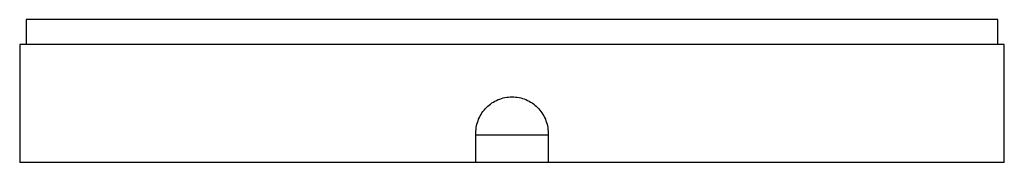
# Model space of a CAD drawing. Header units: millimetres. Extents: x -37.5 to 37.5, y 0 to 10.9.
import ezdxf

# ---------------------------------------------------------------- set-up
doc = ezdxf.new("R2010")
doc.units = ezdxf.units.MM

msp = doc.modelspace()

# ---------------------------------------------------------------- linework, layer by layer
at = {"color": 7, "linetype": 'Continuous', "lineweight": 25}
for p, q in [((-37, 10.9), (-37, 9)), ((37, 10.9), (-37, 10.9)), ((37, 9), (37, 10.9)), ((-37.5, 9), (-37.5, 0)), ((37.5, 9), (-37.5, 9)), ((37.5, 0), (37.5, 9)), ((-2.75, 0), (-2.75, 2.25)), ((2.75, 2.25), (2.75, 0)), ((-2.75, 2.1), (2.75, 2.1)), ((37.5, 0), (-37.5, 0))]:
    msp.add_line(p, q, dxfattribs=at)
for points in [[(-2.75, 2.25), (-2.75, 2.432), (-2.732, 2.61), (-2.662, 2.962), (-2.61, 3.136), (-2.472, 3.469), (-2.387, 3.627), (-2.188, 3.926), (-2.072, 4.067), (-1.819, 4.321), (-1.68, 4.434), (-1.38, 4.636), (-1.22, 4.721), (-0.724, 4.927), (-0.363, 5), (0, 5)], [(0, 5), (0.182, 5), (0.36, 4.982), (0.712, 4.912), (0.886, 4.86), (1.219, 4.722), (1.377, 4.637), (1.676, 4.438), (1.817, 4.322), (2.071, 4.069), (2.184, 3.93), (2.386, 3.63), (2.471, 3.47), (2.677, 2.974), (2.75, 2.613), (2.75, 2.25)]]:
    msp.add_open_spline(points, degree=3, knots=[0, 0, 0, 0, 0.125, 0.125, 0.25, 0.25, 0.375, 0.375, 0.5, 0.5, 0.625, 0.625, 0.75, 0.75, 1, 1, 1, 1], dxfattribs=at)

doc.saveas('drawing.dxf')
